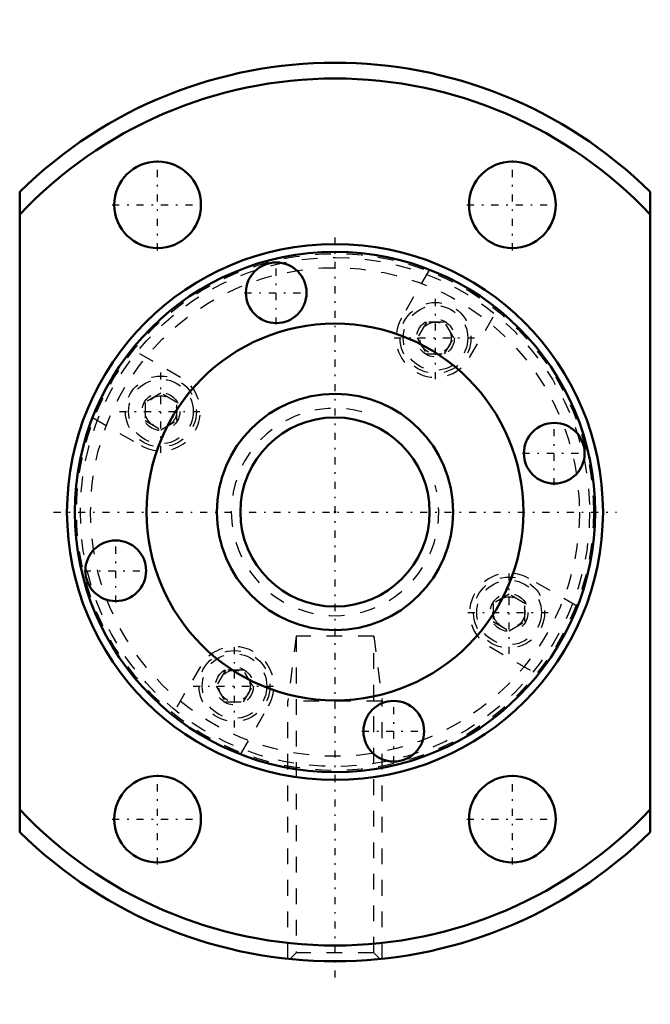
# Model space of a CAD drawing. Header units: millimetres. Extents: x -20 to 20, y -31.2 to 31.2.
import ezdxf

# ---------------------------------------------------------------- set-up
doc = ezdxf.new("R2010")
doc.units = ezdxf.units.MM
doc.linetypes.add('Center', pattern=[1.5, 0.45, -0.5, 0.05, -0.5])
doc.linetypes.add('Dashed', pattern=[2, 1, -1])
for name, color, linetype, lineweight in [('2d ConnectionPoints', 7, 'Continuous', 50), ('AM_0', 7, 'Continuous', 50), ('AM_5', 3, 'Continuous', 25), ('AM_7', 7, 'Center', 25), ('AM_9', 6, 'Dashed', 25)]:
    doc.layers.add(name, color=color, linetype=linetype, lineweight=lineweight)

# ---------------------------------------------------------------- blocks, each defined once
blk = doc.blocks.new('1_NRR0130BLK1510_5_6Nut_0_in_BLK1510_5_6ZZG1_71LC3_N0_1300_2')
at = {"layer": 'AM_0'}
for p, q in [((-20, -20.304), (-20, 20.304)), ((20, 20.304), (20, -20.304))]:
    blk.add_line(p, q, dxfattribs=at)
for centre, radius in [((-11.25, 19.486), 2.75), ((11.25, 19.486), 2.75), ((0, 0), 17), ((0, 0), 16.5), ((-3.727, 13.909), 1.925), ((0, 0), 11.95), ((13.909, 3.727), 1.925), ((-13.909, -3.727), 1.925), ((3.727, -13.909), 1.925), ((-11.25, -19.486), 2.75), ((11.25, -19.486), 2.75)]:
    blk.add_circle(centre, radius, dxfattribs=at)
for radius, start, end in [(28.5, 45.43207, 134.56793), (27.5, 43.34176, 136.65824), (27.5, 223.34176, 316.65824), (28.5, 225.43207, 314.56793)]:
    blk.add_arc((0, 0), radius, start, end, dxfattribs=at)
at = {"layer": 'AM_5', "linetype": 'Dashed'}
for p, q in [((-2.459, -7.875), (-3, -12)), ((2.459, -7.875), (3, -12)), ((3, -12), (-3, -12)), ((-3, -28.342), (-3, -12)), ((3, -28.342), (3, -12))]:
    blk.add_line(p, q, dxfattribs=at)
at = {"layer": 'AM_7'}
for p, q in [((-11.25, 16.598), (-11.25, 22.373)), ((11.25, 16.598), (11.25, 22.373)), ((-14.137, 19.486), (-8.363, 19.486)), ((8.362, 19.486), (14.137, 19.486)), ((0, -29.531), (0, 17.85)), ((-3.727, 11.888), (-3.727, 15.931)), ((-5.748, 13.909), (-1.706, 13.909)), ((6.375, 8.417), (6.375, 13.667)), ((3.75, 11.042), (9, 11.042)), ((-11.042, 3.75), (-11.042, 9)), ((-13.667, 6.375), (-8.417, 6.375)), ((13.909, 1.706), (13.909, 5.748)), ((11.888, 3.727), (15.931, 3.727)), ((-17.85, 0), (17.85, 0)), ((-13.909, -5.748), (-13.909, -1.706)), ((-15.931, -3.727), (-11.888, -3.727)), ((11.042, -9), (11.042, -3.75)), ((8.417, -6.375), (13.667, -6.375)), ((-6.375, -13.667), (-6.375, -8.417)), ((-9, -11.042), (-3.75, -11.042)), ((3.727, -15.931), (3.727, -11.888)), ((1.706, -13.909), (5.748, -13.909)), ((-11.25, -22.373), (-11.25, -16.598)), ((11.25, -22.373), (11.25, -16.598)), ((-14.137, -19.486), (-8.363, -19.486)), ((8.362, -19.486), (14.137, -19.486))]:
    blk.add_line(p, q, dxfattribs=at)
at = {"layer": 'AM_9'}
for p, q in [((5.99, 15.374), (4.21, 12.292)), ((8.54, 9.792), (10.32, 12.874)), ((5.798, 12.042), (5.22, 11.042)), ((6.952, 12.042), (5.798, 12.042)), ((7.53, 11.042), (6.952, 12.042)), ((5.22, 11.042), (5.798, 10.042)), ((6.952, 10.042), (7.53, 11.042)), ((-9.792, 8.54), (-12.874, 10.32)), ((5.798, 10.042), (6.952, 10.042)), ((-11.042, 7.53), (-12.042, 6.952)), ((-10.042, 6.952), (-11.042, 7.53)), ((-12.042, 6.952), (-12.042, 5.798)), ((-10.042, 5.798), (-10.042, 6.952)), ((-15.374, 5.99), (-12.292, 4.21)), ((-12.042, 5.798), (-11.042, 5.22)), ((-11.042, 5.22), (-10.042, 5.798)), ((15.374, -5.99), (12.292, -4.21)), ((11.042, -5.22), (10.042, -5.798)), ((12.042, -5.798), (11.042, -5.22)), ((10.042, -5.798), (10.042, -6.952)), ((12.042, -6.952), (12.042, -5.798)), ((10.042, -6.952), (11.042, -7.53)), ((11.042, -7.53), (12.042, -6.952)), ((2.459, -7.875), (-2.459, -7.875)), ((-2.459, -7.875), (-2.459, -27.959)), ((2.459, -27.959), (2.459, -7.875)), ((9.792, -8.54), (12.874, -10.32)), ((-8.54, -9.792), (-10.32, -12.874)), ((-6.952, -10.042), (-7.53, -11.042)), ((-5.798, -10.042), (-6.952, -10.042)), ((-5.22, -11.042), (-5.798, -10.042)), ((-7.53, -11.042), (-6.952, -12.042)), ((-5.798, -12.042), (-5.22, -11.042)), ((-6.952, -12.042), (-5.798, -12.042)), ((-5.99, -15.374), (-4.21, -12.292)), ((-2.459, -27.959), (-2.852, -28.352)), ((2.459, -27.959), (-2.459, -27.959)), ((2.853, -28.353), (2.459, -27.959))]:
    blk.add_line(p, q, dxfattribs=at)
for centre, radius in [((0, 0), 16.395), ((0, 0), 16.15), ((0, 0), 15.5), ((6.375, 11.042), 2.25), ((6.375, 11.042), 2.05), ((6.375, 11.042), 1.2), ((6.375, 11.042), 1), ((-11.042, 6.375), 2.25), ((-11.042, 6.375), 2.05), ((-11.042, 6.375), 1.2), ((-11.042, 6.375), 1), ((11.042, -6.375), 2.25), ((11.042, -6.375), 2.05), ((11.042, -6.375), 1.2), ((11.042, -6.375), 1), ((-6.375, -11.042), 2.25), ((-6.375, -11.042), 2.05), ((-6.375, -11.042), 1.2), ((-6.375, -11.042), 1)]:
    blk.add_circle(centre, radius, dxfattribs=at)
for centre, start, end in [((6.375, 11.042), 150, 330), ((-11.042, 6.375), 240, 60), ((11.042, -6.375), 60, 240), ((-6.375, -11.042), 330, 150)]:
    blk.add_arc(centre, 2.5, start, end, dxfattribs=at)
blk = doc.blocks.new('2_NZZ0130BLK1510_5_60Shaft_0_in_BLK1510_5_6ZZG1_71LC3_N0_1300_2')
at = {"layer": 'AM_0'}
for radius in [7.5, 6]:
    blk.add_circle((0, 0), radius, dxfattribs=at)
at = {"layer": 'AM_5', "linetype": 'Dashed'}
blk.add_arc((0, 0), 6.58, 75, 15, dxfattribs=at)

msp = doc.modelspace()

# ---------------------------------------------------------------- linework, layer by layer
at = {"layer": '2d ConnectionPoints'}
msp.add_point((0, 0), dxfattribs=at)

# ---------------------------------------------------------------- block references
for name in ['1_NRR0130BLK1510_5_6Nut_0_in_BLK1510_5_6ZZG1_71LC3_N0_1300_2', '2_NZZ0130BLK1510_5_60Shaft_0_in_BLK1510_5_6ZZG1_71LC3_N0_1300_2']:
    msp.add_blockref(name, (0, 0))

doc.saveas('drawing.dxf')
